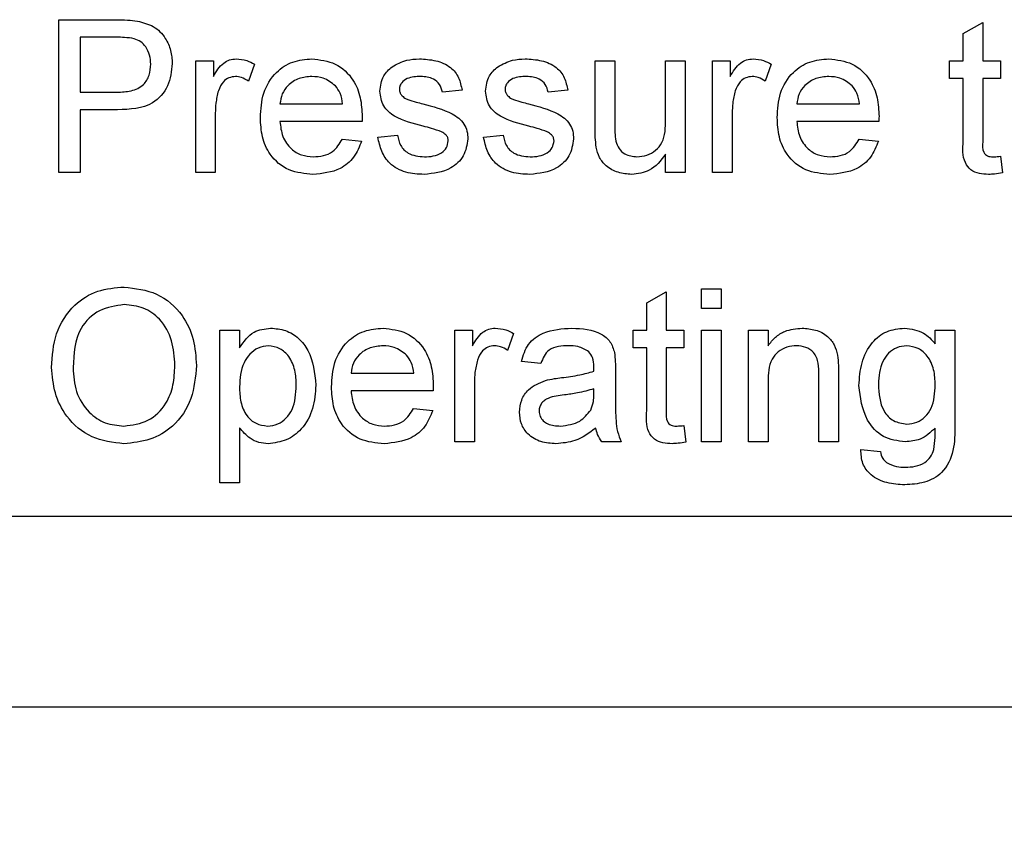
# Paper-space layout 'Blatt3' of a CAD drawing. Header units: millimetres. Extents: x 5 to 418, y 2 to 292.
# Tile 7 of 39: x 236.92 to 245.52, y 115.74 to 122.8. Entities that reach past the tile are written whole.
import ezdxf

# ---------------------------------------------------------------- set-up
doc = ezdxf.new("R2010")
doc.units = ezdxf.units.MM
doc.layers.add('SLD-0', color=7, linetype='Continuous')
doc.styles.add('SLDTEXTSTYLE1', font='TXT', dxfattribs={"width": 0.605})
doc.styles.add('SLDTEXTSTYLE3', font='TXT', dxfattribs={"width": 0.57})
doc.dimstyles.new('SLDDIMSTYLE2', dxfattribs={"dimtxt": 3.5, "dimasz": 3.302, "dimexe": 0, "dimexo": 0.0625, "dimgap": 0.875, "dimtad": 1, "dimlfac": 1.5, "dimrnd": 1e-09, "dimzin": 12, "dimdsep": 46, "dimtxsty": 'SLDTEXTSTYLE1', "dimsah": 1, "dimcen": 0.09, "dimadec": 0, "dimazin": 3, "dimtfac": 1, "dimtmove": 0, "dimatfit": 0, "dimfxl": 1, "dimfrac": 2, "dimtolj": 1, "dimtzin": 12, "dimarcsym": 0})

# ---------------------------------------------------------------- blocks, each defined once
blk = doc.blocks.new('_D_14')
at = {"layer": 'SLD-0', "color": 7}
for p, q in [((225.1095, 118.6685), (225.1095, 92.4958)), ((231.7761, 118.6685), (231.7761, 92.4958)), ((225.1095, 93.4958), (218.7595, 93.4958)), ((225.1095, 93.4958), (231.7761, 93.4958)), ((231.7761, 93.4958), (256.924, 93.4958))]:
    blk.add_line(p, q, dxfattribs=at)
for points in [[(225.1095, 93.4958), (221.8075, 94.0038), (221.8075, 92.9878)], [(231.7761, 93.4958), (235.0781, 92.9878), (235.0781, 94.0038)]]:
    blk.add_solid(points, dxfattribs=at)
at = {"layer": 'SLD-0', "color": 7, "char_height": 3.5, "attachment_point": 1}
for s, insert, style in [('%%c', (246.4738, 98.0075), 'SLDTEXTSTYLE1'), ('D =', (238.8565, 98.0172), 'SLDTEXTSTYLE3'), ('10', (251.5768, 98.0172), 'SLDTEXTSTYLE1')]:
    blk.add_mtext(s, dxfattribs=dict(at, insert=insert, style=style))

psp = doc.layouts.new('Blatt3')

# ---------------------------------------------------------------- linework, layer by layer
at = {"color": 7, "linetype": 'Continuous', "lineweight": 25}
for p, q in [((237.2633, 122.8018), (237.7532, 122.8018)), ((237.2633, 121.4685), (237.2633, 122.8018)), ((245.1607, 122.68), (245.3317, 122.7773)), ((245.3317, 122.7773), (245.3317, 122.4429)), ((237.7697, 122.648), (237.4513, 122.648)), ((237.4513, 122.648), (237.4513, 122.1694)), ((245.1607, 122.4429), (245.1607, 122.68)), ((238.4599, 122.4429), (238.6137, 122.4429)), ((238.4599, 121.4685), (238.4599, 122.4429)), ((238.6137, 122.4429), (238.6137, 122.3069)), ((241.9471, 121.8422), (241.9471, 122.4429)), ((241.9471, 122.4429), (242.118, 122.4429)), ((242.118, 122.4429), (242.118, 121.913)), ((242.5625, 122.4429), (242.7334, 122.4429)), ((242.5625, 121.9311), (242.5625, 122.4429)), ((242.7334, 122.4429), (242.7334, 121.4685)), ((242.9727, 121.4685), (242.9727, 122.4429)), ((242.9727, 122.4429), (243.1266, 122.4429)), ((243.1266, 122.4429), (243.1266, 122.3069)), ((245.0411, 122.289), (245.0411, 122.4429)), ((245.0411, 122.4429), (245.1607, 122.4429)), ((245.3317, 122.4429), (245.4855, 122.4429)), ((245.4855, 122.4429), (245.4855, 122.289)), ((238.9727, 122.4143), (238.9193, 122.2661)), ((243.4855, 122.4143), (243.4321, 122.2661)), ((245.1607, 122.289), (245.0411, 122.289)), ((245.1607, 121.7423), (245.1607, 122.289)), ((245.3317, 122.289), (245.3317, 121.7361)), ((245.4855, 122.289), (245.3317, 122.289)), ((237.4513, 122.1694), (237.7729, 122.1694)), ((240.7847, 122.1865), (240.6137, 122.1694)), ((241.7078, 122.1865), (241.5368, 122.1694)), ((237.778, 122.0155), (237.4513, 122.0155)), ((237.4513, 122.0155), (237.4513, 121.4685)), ((239.1949, 122.0668), (239.7419, 122.0668)), ((243.7078, 122.0668), (244.2548, 122.0668)), ((238.6308, 121.9861), (238.6308, 121.4685)), ((239.9121, 121.913), (239.1949, 121.913)), ((243.1436, 121.9861), (243.1436, 121.4685)), ((244.4249, 121.913), (243.7078, 121.913)), ((239.7401, 121.7591), (239.9075, 121.742)), ((240.0496, 121.7762), (240.2206, 121.7933)), ((240.9727, 121.7762), (241.1436, 121.7933)), ((244.2529, 121.7591), (244.4204, 121.742)), ((242.5625, 121.4685), (242.5625, 121.6277)), ((245.4855, 121.6095), (245.5026, 121.4661)), ((237.4513, 121.4685), (237.2633, 121.4685)), ((238.6308, 121.4685), (238.4599, 121.4685)), ((242.7334, 121.4685), (242.5625, 121.4685)), ((243.1436, 121.4685), (242.9727, 121.4685)), ((242.876, 120.2805), (242.876, 120.4514)), ((242.876, 120.4514), (243.047, 120.4514)), ((243.047, 120.4514), (243.047, 120.2805)), ((242.3974, 120.3296), (242.5684, 120.4268)), ((242.5684, 120.4268), (242.5684, 120.0924)), ((242.3974, 120.0924), (242.3974, 120.3296)), ((243.047, 120.2805), (242.876, 120.2805)), ((238.6709, 120.0924), (238.8419, 120.0924)), ((238.6709, 118.7591), (238.6709, 120.0924)), ((238.8419, 120.0924), (238.8419, 119.9378)), ((240.7222, 119.1181), (240.7222, 120.0924)), ((240.7222, 120.0924), (240.876, 120.0924)), ((240.876, 120.0924), (240.876, 119.9565)), ((241.235, 120.0639), (241.1816, 119.9156)), ((242.2778, 119.9386), (242.2778, 120.0924)), ((242.2778, 120.0924), (242.3974, 120.0924)), ((242.5684, 120.0924), (242.7222, 120.0924)), ((242.7222, 120.0924), (242.7222, 119.9386)), ((242.876, 119.1181), (242.876, 120.0924)), ((242.876, 120.0924), (243.047, 120.0924)), ((243.047, 120.0924), (243.047, 119.1181)), ((243.2863, 119.1181), (243.2863, 120.0924)), ((243.2863, 120.0924), (243.4572, 120.0924)), ((243.4572, 120.0924), (243.4572, 119.9565)), ((244.9166, 119.9728), (244.9166, 120.0924)), ((244.9166, 120.0924), (245.0876, 120.0924)), ((245.0876, 120.0924), (245.0876, 119.262)), ((242.3974, 119.9386), (242.2778, 119.9386)), ((242.3974, 119.3919), (242.3974, 119.9386)), ((242.7222, 119.9386), (242.5684, 119.9386)), ((242.5684, 119.9386), (242.5684, 119.3857)), ((241.4743, 119.8018), (241.3034, 119.8189)), ((239.8162, 119.7164), (240.3632, 119.7164)), ((242.1239, 119.7498), (242.1239, 119.5412)), ((243.9017, 119.1181), (243.9017, 119.6998)), ((244.0726, 119.7142), (244.0726, 119.1181)), ((240.8931, 119.6357), (240.8931, 119.1181)), ((243.4572, 119.6405), (243.4572, 119.1181)), ((240.5334, 119.5625), (239.8162, 119.5625)), ((241.9351, 119.5299), (241.9359, 119.5796)), ((240.3614, 119.4087), (240.5288, 119.3916)), ((242.7222, 119.2591), (242.7393, 119.1157)), ((238.8419, 119.2404), (238.8419, 118.7591)), ((240.8931, 119.1181), (240.7222, 119.1181)), ((242.1752, 119.1181), (242.0042, 119.1181)), ((243.047, 119.1181), (242.876, 119.1181)), ((243.4572, 119.1181), (243.2863, 119.1181)), ((244.0726, 119.1181), (243.9017, 119.1181)), ((244.2671, 119.0497), (244.438, 119.0326)), ((238.8419, 118.7591), (238.6709, 118.7591)), ((235.1095, 118.4685), (265.7761, 118.4685)), ((305.1095, 116.8018), (231.2044, 116.8018))]:
    psp.add_line(p, q, dxfattribs=at)
for points, knots in [([(237.7532, 122.8018), (237.7902, 122.8017), (237.8564, 122.8014), (237.922, 122.793), (237.9508, 122.7893)], [0, 0, 0, 0, 0.560101, 1, 1, 1, 1]), ([(237.9508, 122.7893), (237.9991, 122.7775), (238.0956, 122.754), (238.1948, 122.6514), (238.2465, 122.5346), (238.252, 122.4572), (238.2548, 122.4186)], [0, 0, 0, 0, 0.280013, 0.5589104, 0.7793956, 1, 1, 1, 1]), ([(237.9233, 122.6362), (237.8948, 122.6405), (237.8439, 122.6482), (237.7924, 122.6481), (237.7697, 122.648)], [0, 0, 0, 0, 0.559585, 1, 1, 1, 1]), ([(238.0667, 122.4132), (238.065, 122.4399), (238.0617, 122.4932), (238.0288, 122.561), (237.9818, 122.6125), (237.9428, 122.6283), (237.9233, 122.6362)], [0, 0, 0, 0, 0.280261, 0.560078, 0.78015, 1, 1, 1, 1]), ([(238.6137, 122.3069), (238.6393, 122.3504), (238.6749, 122.4109), (238.7544, 122.4548), (238.7933, 122.4582), (238.8127, 122.46)], [0, 0, 0, 0, 0.559599, 0.779772, 1, 1, 1, 1]), ([(238.8127, 122.46), (238.8442, 122.4569), (238.9005, 122.4515), (238.9506, 122.4257), (238.9727, 122.4143)], [0, 0, 0, 0, 0.559546, 1, 1, 1, 1]), ([(239.024, 121.9474), (239.0282, 122.0197), (239.0367, 122.1639), (239.1446, 122.3417), (239.3042, 122.4457), (239.4176, 122.4552), (239.4743, 122.46)], [0, 0, 0, 0, 0.280748, 0.559775, 0.779666, 1, 1, 1, 1]), ([(239.4743, 122.46), (239.545, 122.4518), (239.6864, 122.4354), (239.8369, 122.2926), (239.9044, 122.1227), (239.9101, 122.0121), (239.9129, 121.9568)], [0, 0, 0, 0, 0.279366, 0.558398, 0.778885, 1, 1, 1, 1]), ([(240.1738, 122.3916), (240.2157, 122.414), (240.2906, 122.454), (240.3751, 122.4581), (240.4123, 122.46)], [0, 0, 0, 0, 0.558938, 1, 1, 1, 1]), ([(240.4123, 122.46), (240.4602, 122.4571), (240.5558, 122.4513), (240.6838, 122.3993), (240.7624, 122.298), (240.7772, 122.2237), (240.7847, 122.1865)], [0, 0, 0, 0, 0.280737, 0.560427, 0.77945, 1, 1, 1, 1]), ([(241.0969, 122.3916), (241.1388, 122.414), (241.2136, 122.454), (241.2982, 122.4581), (241.3354, 122.46)], [0, 0, 0, 0, 0.558938, 1, 1, 1, 1]), ([(241.3354, 122.46), (241.3833, 122.4571), (241.4789, 122.4513), (241.6069, 122.3993), (241.6855, 122.298), (241.7003, 122.2237), (241.7078, 122.1865)], [0, 0, 0, 0, 0.280737, 0.560427, 0.77945, 1, 1, 1, 1]), ([(243.1266, 122.3069), (243.1521, 122.3504), (243.1878, 122.4109), (243.2672, 122.4548), (243.3061, 122.4582), (243.3255, 122.46)], [0, 0, 0, 0, 0.559599, 0.779772, 1, 1, 1, 1]), ([(243.3255, 122.46), (243.357, 122.4569), (243.4133, 122.4515), (243.4635, 122.4257), (243.4855, 122.4143)], [0, 0, 0, 0, 0.559546, 1, 1, 1, 1]), ([(243.5368, 121.9474), (243.541, 122.0197), (243.5495, 122.1639), (243.6574, 122.3417), (243.817, 122.4457), (243.9304, 122.4552), (243.9871, 122.46)], [0, 0, 0, 0, 0.280748, 0.559775, 0.779666, 1, 1, 1, 1]), ([(243.9871, 122.46), (244.0579, 122.4518), (244.1992, 122.4354), (244.3497, 122.2926), (244.4173, 122.1227), (244.4229, 122.0121), (244.4257, 121.9568)], [0, 0, 0, 0, 0.279366, 0.558398, 0.778885, 1, 1, 1, 1]), ([(237.7729, 122.1694), (237.8138, 122.1708), (237.8951, 122.1736), (238.0046, 122.2219), (238.0601, 122.3168), (238.0645, 122.381), (238.0667, 122.4132)], [0, 0, 0, 0, 0.281401, 0.559753, 0.779356, 1, 1, 1, 1]), ([(238.2548, 122.4186), (238.2477, 122.3519), (238.2335, 122.2189), (238.0634, 122.0264), (237.8864, 122.0196), (237.778, 122.0155)], [0, 0, 0, 0, 0.280751, 0.559708, 1, 1, 1, 1]), ([(240.0667, 122.1774), (240.0731, 122.2246), (240.0845, 122.309), (240.1465, 122.3663), (240.1738, 122.3916)], [0, 0, 0, 0, 0.5589275, 1, 1, 1, 1]), ([(240.9898, 122.1774), (240.9962, 122.2246), (241.0076, 122.309), (241.0696, 122.3663), (241.0969, 122.3916)], [0, 0, 0, 0, 0.558927, 1, 1, 1, 1]), ([(238.806, 122.3061), (238.7866, 122.3037), (238.7477, 122.299), (238.6892, 122.2562), (238.6694, 122.2097), (238.6573, 122.1814)], [0, 0, 0, 0, 0.280305, 0.560911, 1, 1, 1, 1]), ([(238.9193, 122.2661), (238.8998, 122.2785), (238.865, 122.3006), (238.824, 122.3044), (238.806, 122.3061)], [0, 0, 0, 0, 0.560116, 1, 1, 1, 1]), ([(239.4735, 122.3061), (239.4353, 122.3029), (239.3591, 122.2966), (239.2672, 122.2373), (239.2088, 122.156), (239.1995, 122.0966), (239.1949, 122.0668)], [0, 0, 0, 0, 0.28019, 0.559728, 0.779642, 1, 1, 1, 1]), ([(239.6792, 122.2244), (239.6452, 122.2513), (239.5844, 122.2994), (239.5075, 122.3041), (239.4735, 122.3061)], [0, 0, 0, 0, 0.558512, 1, 1, 1, 1]), ([(240.4249, 122.3061), (240.3835, 122.3052), (240.3213, 122.3037), (240.2625, 122.2602), (240.2405, 122.2253), (240.2386, 122.2049), (240.2377, 122.1947)], [0, 0, 0, 0, 0.49977, 0.749095, 0.874592, 1, 1, 1, 1]), ([(240.6137, 122.1694), (240.6076, 122.1929), (240.5954, 122.2399), (240.5259, 122.2991), (240.4632, 122.3035), (240.4249, 122.3061)], [0, 0, 0, 0, 0.280304, 0.560237, 1, 1, 1, 1]), ([(241.348, 122.3061), (241.3065, 122.3052), (241.2444, 122.3037), (241.1856, 122.2602), (241.1636, 122.2253), (241.1617, 122.2049), (241.1607, 122.1947)], [0, 0, 0, 0, 0.49977, 0.749095, 0.874592, 1, 1, 1, 1]), ([(241.5368, 122.1694), (241.5307, 122.1929), (241.5185, 122.2399), (241.449, 122.2991), (241.3863, 122.3035), (241.348, 122.3061)], [0, 0, 0, 0, 0.280304, 0.560237, 1, 1, 1, 1]), ([(243.3189, 122.3061), (243.2994, 122.3037), (243.2605, 122.299), (243.202, 122.2562), (243.1822, 122.2097), (243.1701, 122.1814)], [0, 0, 0, 0, 0.280305, 0.560911, 1, 1, 1, 1]), ([(243.4321, 122.2661), (243.4126, 122.2785), (243.3778, 122.3006), (243.3369, 122.3044), (243.3189, 122.3061)], [0, 0, 0, 0, 0.560116, 1, 1, 1, 1]), ([(243.9863, 122.3061), (243.9482, 122.3029), (243.8719, 122.2966), (243.78, 122.2373), (243.7216, 122.156), (243.7124, 122.0966), (243.7078, 122.0668)], [0, 0, 0, 0, 0.28019, 0.559728, 0.779642, 1, 1, 1, 1]), ([(244.192, 122.2244), (244.158, 122.2513), (244.0972, 122.2994), (244.0203, 122.3041), (243.9863, 122.3061)], [0, 0, 0, 0, 0.558512, 1, 1, 1, 1]), ([(238.6573, 122.1814), (238.6486, 122.1454), (238.6331, 122.0812), (238.6315, 122.0152), (238.6308, 121.9861)], [0, 0, 0, 0, 0.559888, 1, 1, 1, 1]), ([(239.7419, 122.0668), (239.7375, 122.0993), (239.7296, 122.1574), (239.6946, 122.2039), (239.6792, 122.2244)], [0, 0, 0, 0, 0.560674, 1, 1, 1, 1]), ([(240.446, 121.8726), (240.3593, 121.8947), (240.2509, 121.9222), (240.1403, 121.9967), (240.0828, 122.0662), (240.0731, 122.133), (240.0667, 122.1774)], [0, 0, 0, 0, 0.501321, 0.626592, 0.751817, 1, 1, 1, 1]), ([(240.2377, 122.1947), (240.2387, 122.1844), (240.2405, 122.1658), (240.251, 122.1505), (240.2556, 122.1437)], [0, 0, 0, 0, 0.559236, 1, 1, 1, 1]), ([(241.3691, 121.8726), (241.2824, 121.8947), (241.174, 121.9222), (241.0634, 121.9967), (241.0059, 122.0662), (240.9962, 122.133), (240.9898, 122.1774)], [0, 0, 0, 0, 0.5013208, 0.6265921, 0.7518172, 1, 1, 1, 1]), ([(241.1607, 122.1947), (241.1618, 122.1844), (241.1636, 122.1658), (241.174, 122.1505), (241.1786, 122.1437)], [0, 0, 0, 0, 0.559236, 1, 1, 1, 1]), ([(243.1701, 122.1814), (243.1614, 122.1454), (243.1459, 122.0812), (243.1443, 122.0152), (243.1436, 121.9861)], [0, 0, 0, 0, 0.559888, 1, 1, 1, 1]), ([(244.2548, 122.0668), (244.2503, 122.0993), (244.2424, 122.1574), (244.2074, 122.2039), (244.192, 122.2244)], [0, 0, 0, 0, 0.560674, 1, 1, 1, 1]), ([(240.2556, 122.1437), (240.2648, 122.1345), (240.2812, 122.118), (240.3025, 122.1088), (240.3119, 122.1047)], [0, 0, 0, 0, 0.559084, 1, 1, 1, 1]), ([(240.3119, 122.1047), (240.3359, 122.0974), (240.3788, 122.0843), (240.4221, 122.0725), (240.4412, 122.0673)], [0, 0, 0, 0, 0.559965, 1, 1, 1, 1]), ([(241.1786, 122.1437), (241.1878, 122.1345), (241.2043, 122.118), (241.2256, 122.1088), (241.235, 122.1047)], [0, 0, 0, 0, 0.559084, 1, 1, 1, 1]), ([(241.235, 122.1047), (241.259, 122.0974), (241.3019, 122.0843), (241.3452, 122.0725), (241.3643, 122.0673)], [0, 0, 0, 0, 0.559965, 1, 1, 1, 1]), ([(240.4412, 122.0673), (240.5299, 122.0446), (240.6408, 122.0161), (240.7578, 121.9444), (240.8039, 121.8931), (240.832, 121.8295), (240.8346, 121.784), (240.836, 121.7612)], [0, 0, 0, 0, 0.5004464, 0.6253959, 0.750274, 0.8750687, 1, 1, 1, 1]), ([(241.3643, 122.0673), (241.453, 122.0446), (241.5638, 122.0161), (241.6808, 121.9444), (241.7269, 121.8931), (241.755, 121.8295), (241.7577, 121.784), (241.759, 121.7612)], [0, 0, 0, 0, 0.5004464, 0.6253959, 0.750274, 0.8750687, 1, 1, 1, 1]), ([(239.4834, 121.4514), (239.4113, 121.4579), (239.2675, 121.4708), (239.1066, 121.607), (239.0328, 121.7787), (239.0269, 121.8911), (239.024, 121.9474)], [0, 0, 0, 0, 0.279952, 0.558661, 0.778994, 1, 1, 1, 1]), ([(239.1949, 121.913), (239.2002, 121.8688), (239.2108, 121.7807), (239.2822, 121.6751), (239.3816, 121.614), (239.4512, 121.6082), (239.4861, 121.6053)], [0, 0, 0, 0, 0.280633, 0.559687, 0.779661, 1, 1, 1, 1]), ([(239.9129, 121.9568), (239.9128, 121.9486), (239.9126, 121.934), (239.9122, 121.9194), (239.9121, 121.913)], [0, 0, 0, 0, 0.559999, 1, 1, 1, 1]), ([(242.118, 121.913), (242.1179, 121.8809), (242.1176, 121.8237), (242.1248, 121.767), (242.1279, 121.742)], [0, 0, 0, 0, 0.560241, 1, 1, 1, 1]), ([(242.3122, 121.6053), (242.3413, 121.6082), (242.3996, 121.614), (242.4782, 121.6571), (242.5604, 121.7587), (242.5616, 121.86), (242.5625, 121.9311)], [0, 0, 0, 0, 0.187111, 0.374253, 0.560834, 1, 1, 1, 1]), ([(243.9962, 121.4514), (243.9241, 121.4579), (243.7803, 121.4708), (243.6194, 121.607), (243.5456, 121.7787), (243.5398, 121.8911), (243.5368, 121.9474)], [0, 0, 0, 0, 0.279952, 0.558661, 0.778994, 1, 1, 1, 1]), ([(243.7078, 121.913), (243.713, 121.8688), (243.7236, 121.7807), (243.795, 121.6751), (243.8944, 121.614), (243.964, 121.6082), (243.9989, 121.6053)], [0, 0, 0, 0, 0.280633, 0.559687, 0.779661, 1, 1, 1, 1]), ([(244.4257, 121.9568), (244.4256, 121.9486), (244.4254, 121.934), (244.425, 121.9194), (244.4249, 121.913)], [0, 0, 0, 0, 0.559999, 1, 1, 1, 1]), ([(240.6065, 121.8227), (240.577, 121.8335), (240.5244, 121.8529), (240.47, 121.8666), (240.446, 121.8726)], [0, 0, 0, 0, 0.559788, 1, 1, 1, 1]), ([(240.665, 121.7439), (240.664, 121.7536), (240.6619, 121.773), (240.6414, 121.8025), (240.6198, 121.815), (240.6065, 121.8227)], [0, 0, 0, 0, 0.279757, 0.559839, 1, 1, 1, 1]), ([(241.5296, 121.8227), (241.5001, 121.8335), (241.4474, 121.8529), (241.393, 121.8666), (241.3691, 121.8726)], [0, 0, 0, 0, 0.559788, 1, 1, 1, 1]), ([(241.5881, 121.7439), (241.587, 121.7536), (241.585, 121.773), (241.5645, 121.8025), (241.5428, 121.815), (241.5296, 121.8227)], [0, 0, 0, 0, 0.279757, 0.559839, 1, 1, 1, 1]), ([(241.9567, 121.6889), (241.9532, 121.7174), (241.9471, 121.7683), (241.9471, 121.8196), (241.9471, 121.8422)], [0, 0, 0, 0, 0.5598387, 1, 1, 1, 1]), ([(239.9075, 121.742), (239.8883, 121.6935), (239.85, 121.5965), (239.7007, 121.4721), (239.5658, 121.4593), (239.4834, 121.4514)], [0, 0, 0, 0, 0.280613, 0.560833, 1, 1, 1, 1]), ([(239.4861, 121.6053), (239.5155, 121.607), (239.5743, 121.6104), (239.6752, 121.6525), (239.7155, 121.7188), (239.7401, 121.7591)], [0, 0, 0, 0, 0.2812824, 0.5619063, 1, 1, 1, 1]), ([(240.4543, 121.4514), (240.4003, 121.454), (240.2926, 121.459), (240.1546, 121.5331), (240.0774, 121.6522), (240.0589, 121.7348), (240.0496, 121.7762)], [0, 0, 0, 0, 0.2807392, 0.5592969, 0.7793109, 1, 1, 1, 1]), ([(240.2206, 121.7933), (240.2274, 121.7626), (240.2411, 121.7012), (240.3241, 121.6164), (240.4061, 121.6095), (240.4561, 121.6053)], [0, 0, 0, 0, 0.281314, 0.561069, 1, 1, 1, 1]), ([(240.836, 121.7612), (240.8277, 121.7101), (240.8112, 121.6076), (240.6682, 121.4746), (240.5354, 121.4602), (240.4543, 121.4514)], [0, 0, 0, 0, 0.279926, 0.560038, 1, 1, 1, 1]), ([(240.4561, 121.6053), (240.4823, 121.6062), (240.5345, 121.6081), (240.6037, 121.6338), (240.6544, 121.6824), (240.6615, 121.7234), (240.665, 121.7439)], [0, 0, 0, 0, 0.281188, 0.560952, 0.781095, 1, 1, 1, 1]), ([(241.3774, 121.4514), (241.3233, 121.454), (241.2157, 121.459), (241.0777, 121.5331), (241.0005, 121.6522), (240.982, 121.7348), (240.9727, 121.7762)], [0, 0, 0, 0, 0.2807392, 0.5592969, 0.7793109, 1, 1, 1, 1]), ([(241.1436, 121.7933), (241.1505, 121.7626), (241.1642, 121.7012), (241.2471, 121.6164), (241.3291, 121.6095), (241.3792, 121.6053)], [0, 0, 0, 0, 0.281314, 0.561069, 1, 1, 1, 1]), ([(241.759, 121.7612), (241.7508, 121.7101), (241.7343, 121.6076), (241.5913, 121.4746), (241.4585, 121.4602), (241.3774, 121.4514)], [0, 0, 0, 0, 0.279926, 0.560038, 1, 1, 1, 1]), ([(241.3792, 121.6053), (241.4054, 121.6062), (241.4575, 121.6081), (241.5267, 121.6338), (241.5774, 121.6824), (241.5846, 121.7234), (241.5881, 121.7439)], [0, 0, 0, 0, 0.281188, 0.560952, 0.781095, 1, 1, 1, 1]), ([(242.1279, 121.742), (242.1355, 121.7199), (242.1506, 121.6757), (242.2149, 121.6168), (242.2753, 121.6096), (242.3122, 121.6053)], [0, 0, 0, 0, 0.280864, 0.561194, 1, 1, 1, 1]), ([(244.4204, 121.742), (244.4012, 121.6935), (244.3628, 121.5965), (244.2135, 121.4721), (244.0786, 121.4593), (243.9962, 121.4514)], [0, 0, 0, 0, 0.280613, 0.560833, 1, 1, 1, 1]), ([(243.9989, 121.6053), (244.0283, 121.607), (244.0872, 121.6104), (244.188, 121.6525), (244.2283, 121.7188), (244.2529, 121.7591)], [0, 0, 0, 0, 0.281282, 0.561906, 1, 1, 1, 1]), ([(245.3822, 121.4514), (245.3553, 121.4524), (245.3017, 121.4543), (245.2246, 121.4854), (245.1508, 121.5831), (245.1566, 121.6765), (245.1607, 121.7423)], [0, 0, 0, 0, 0.1874327, 0.3738211, 0.5594622, 1, 1, 1, 1]), ([(245.3317, 121.7361), (245.3295, 121.704), (245.3268, 121.6638), (245.3533, 121.625), (245.3792, 121.6069), (245.4028, 121.6059), (245.4185, 121.6053)], [0, 0, 0, 0, 0.499596, 0.625239, 0.750354, 1, 1, 1, 1]), ([(242.2662, 121.4514), (242.2264, 121.455), (242.1469, 121.4622), (242.0452, 121.5148), (241.98, 121.5973), (241.9645, 121.6583), (241.9567, 121.6889)], [0, 0, 0, 0, 0.280286, 0.560186, 0.779607, 1, 1, 1, 1]), ([(242.5625, 121.6277), (242.5197, 121.5722), (242.4433, 121.4729), (242.3204, 121.458), (242.2662, 121.4514)], [0, 0, 0, 0, 0.559466, 1, 1, 1, 1]), ([(245.4185, 121.6053), (245.431, 121.6056), (245.4534, 121.6063), (245.4757, 121.6086), (245.4855, 121.6095)], [0, 0, 0, 0, 0.5599652, 1, 1, 1, 1]), ([(245.5026, 121.4661), (245.4803, 121.4617), (245.4405, 121.4537), (245.4, 121.4521), (245.3822, 121.4514)], [0, 0, 0, 0, 0.5600783, 1, 1, 1, 1]), ([(237.2008, 119.7671), (237.2074, 119.8672), (237.2205, 120.0667), (237.3762, 120.3091), (237.5987, 120.4494), (237.7556, 120.4621), (237.8341, 120.4685)], [0, 0, 0, 0, 0.28057, 0.559575, 0.779561, 1, 1, 1, 1]), ([(237.8341, 120.4685), (237.9322, 120.457), (238.1283, 120.4339), (238.3442, 120.2455), (238.4502, 120.0133), (238.4606, 119.8596), (238.4658, 119.7826)], [0, 0, 0, 0, 0.279564, 0.558584, 0.779087, 1, 1, 1, 1]), ([(237.8352, 120.3147), (237.7603, 120.3046), (237.6107, 120.2845), (237.4054, 120.083), (237.3951, 119.8857), (237.3889, 119.765)], [0, 0, 0, 0, 0.280128, 0.559653, 1, 1, 1, 1]), ([(238.2778, 119.7839), (238.2732, 119.8567), (238.2641, 120.0018), (238.1643, 120.1855), (238.0065, 120.2967), (237.8923, 120.3087), (237.8352, 120.3147)], [0, 0, 0, 0, 0.280797, 0.560068, 0.779984, 1, 1, 1, 1]), ([(238.8419, 119.9378), (238.8795, 119.9919), (238.9467, 120.0886), (239.062, 120.1031), (239.1127, 120.1095)], [0, 0, 0, 0, 0.560159, 1, 1, 1, 1]), ([(239.1127, 120.1095), (239.1572, 120.1056), (239.2462, 120.0978), (239.3626, 120.0256), (239.483, 119.8701), (239.498, 119.7187), (239.5085, 119.6125)], [0, 0, 0, 0, 0.18709, 0.374052, 0.561104, 1, 1, 1, 1]), ([(239.6453, 119.597), (239.6495, 119.6693), (239.658, 119.8134), (239.7659, 119.9912), (239.9255, 120.0952), (240.0389, 120.1048), (240.0956, 120.1095)], [0, 0, 0, 0, 0.280748, 0.559775, 0.779666, 1, 1, 1, 1]), ([(240.0956, 120.1095), (240.1663, 120.1013), (240.3077, 120.085), (240.4582, 119.9422), (240.5257, 119.7722), (240.5314, 119.6617), (240.5342, 119.6063)], [0, 0, 0, 0, 0.279366, 0.558398, 0.778885, 1, 1, 1, 1]), ([(240.876, 119.9565), (240.9016, 119.9999), (240.9372, 120.0605), (241.0167, 120.1043), (241.0556, 120.1078), (241.075, 120.1095)], [0, 0, 0, 0, 0.559599, 0.779772, 1, 1, 1, 1]), ([(241.075, 120.1095), (241.1065, 120.1065), (241.1628, 120.1011), (241.2129, 120.0752), (241.235, 120.0639)], [0, 0, 0, 0, 0.559546, 1, 1, 1, 1]), ([(241.3034, 119.8189), (241.3191, 119.872), (241.3503, 119.9777), (241.519, 120.0958), (241.6591, 120.1043), (241.7449, 120.1095)], [0, 0, 0, 0, 0.28043, 0.559303, 1, 1, 1, 1]), ([(241.7449, 120.1095), (241.834, 120.1048), (241.9581, 120.0981), (242.0858, 119.9961), (242.1057, 119.9293), (242.1156, 119.8959)], [0, 0, 0, 0, 0.559253, 0.779195, 1, 1, 1, 1]), ([(243.4572, 119.9565), (243.4773, 119.9823), (243.5173, 120.0337), (243.6184, 120.0971), (243.7026, 120.1048), (243.754, 120.1095)], [0, 0, 0, 0, 0.280554, 0.560815, 1, 1, 1, 1]), ([(243.754, 120.1095), (243.7937, 120.1063), (243.8732, 120.0997), (243.9758, 120.0485), (244.0398, 119.9651), (244.0558, 119.9044), (244.0638, 119.874)], [0, 0, 0, 0, 0.2802155, 0.5599712, 0.7796359, 1, 1, 1, 1]), ([(244.25, 119.6082), (244.2549, 119.6753), (244.2648, 119.8091), (244.3487, 119.9815), (244.4893, 120.0931), (244.5952, 120.1041), (244.6482, 120.1095)], [0, 0, 0, 0, 0.280872, 0.560614, 0.780191, 1, 1, 1, 1]), ([(244.6482, 120.1095), (244.7076, 120.1014), (244.8141, 120.0869), (244.8852, 120.0077), (244.9166, 119.9728)], [0, 0, 0, 0, 0.558411, 1, 1, 1, 1]), ([(239.0937, 119.9557), (239.0633, 119.9516), (239.0025, 119.9434), (238.93, 119.8836), (238.8528, 119.7745), (238.8464, 119.6703), (238.8419, 119.5972)], [0, 0, 0, 0, 0.186313, 0.373288, 0.560513, 1, 1, 1, 1]), ([(239.3376, 119.6101), (239.3359, 119.6544), (239.3324, 119.7428), (239.284, 119.8586), (239.198, 119.9402), (239.1284, 119.9505), (239.0937, 119.9557)], [0, 0, 0, 0, 0.2812816, 0.5609541, 0.7809189, 1, 1, 1, 1]), ([(240.0948, 119.9557), (240.0566, 119.9525), (239.9804, 119.9461), (239.8885, 119.8869), (239.83, 119.8056), (239.8208, 119.7461), (239.8162, 119.7164)], [0, 0, 0, 0, 0.28019, 0.559728, 0.779642, 1, 1, 1, 1]), ([(240.3005, 119.874), (240.2665, 119.9008), (240.2056, 119.949), (240.1287, 119.9536), (240.0948, 119.9557)], [0, 0, 0, 0, 0.558512, 1, 1, 1, 1]), ([(241.0684, 119.9557), (241.0489, 119.9533), (241.01, 119.9485), (240.9515, 119.9058), (240.9317, 119.8593), (240.9196, 119.831)], [0, 0, 0, 0, 0.280305, 0.560911, 1, 1, 1, 1]), ([(241.1816, 119.9156), (241.1621, 119.928), (241.1273, 119.9502), (241.0864, 119.954), (241.0684, 119.9557)], [0, 0, 0, 0, 0.560116, 1, 1, 1, 1]), ([(241.7142, 119.9557), (241.685, 119.9548), (241.6269, 119.9529), (241.5462, 119.9273), (241.4968, 119.867), (241.4818, 119.8236), (241.4743, 119.8018)], [0, 0, 0, 0, 0.280855, 0.559751, 0.7795, 1, 1, 1, 1]), ([(241.8918, 119.9041), (241.861, 119.9219), (241.8057, 119.9538), (241.7422, 119.9551), (241.7142, 119.9557)], [0, 0, 0, 0, 0.5578706, 1, 1, 1, 1]), ([(243.7064, 119.9557), (243.6779, 119.9533), (243.6207, 119.9486), (243.5432, 119.9076), (243.4615, 119.8092), (243.459, 119.7101), (243.4572, 119.6405)], [0, 0, 0, 0, 0.187273, 0.374362, 0.56054, 1, 1, 1, 1]), ([(243.9017, 119.6998), (243.9014, 119.7343), (243.9009, 119.8029), (243.8659, 119.8975), (243.7878, 119.9484), (243.7336, 119.9533), (243.7064, 119.9557)], [0, 0, 0, 0, 0.28168, 0.559785, 0.779587, 1, 1, 1, 1]), ([(244.6658, 119.9557), (244.6367, 119.9525), (244.5785, 119.9461), (244.5064, 119.8929), (244.4311, 119.7893), (244.4251, 119.6898), (244.4209, 119.62)], [0, 0, 0, 0, 0.186767, 0.373586, 0.560632, 1, 1, 1, 1]), ([(244.9166, 119.6146), (244.9148, 119.6591), (244.911, 119.7477), (244.8592, 119.8628), (244.7706, 119.9417), (244.7007, 119.951), (244.6658, 119.9557)], [0, 0, 0, 0, 0.281134, 0.56058, 0.780632, 1, 1, 1, 1]), ([(240.3632, 119.7164), (240.3588, 119.7489), (240.3508, 119.8069), (240.3158, 119.8535), (240.3005, 119.874)], [0, 0, 0, 0, 0.560674, 1, 1, 1, 1]), ([(241.9359, 119.7733), (241.9353, 119.8006), (241.9343, 119.8492), (241.9047, 119.8874), (241.8918, 119.9041)], [0, 0, 0, 0, 0.561903, 1, 1, 1, 1]), ([(242.1156, 119.8959), (242.1186, 119.8687), (242.1239, 119.8201), (242.1239, 119.7713), (242.1239, 119.7498)], [0, 0, 0, 0, 0.559817, 1, 1, 1, 1]), ([(244.0638, 119.874), (244.067, 119.8442), (244.0726, 119.7911), (244.0726, 119.7377), (244.0726, 119.7142)], [0, 0, 0, 0, 0.5597912, 1, 1, 1, 1]), ([(237.8333, 119.101), (237.737, 119.112), (237.5444, 119.1341), (237.3312, 119.3164), (237.2206, 119.541), (237.2074, 119.6917), (237.2008, 119.7671)], [0, 0, 0, 0, 0.2796, 0.5587653, 0.7793103, 1, 1, 1, 1]), ([(237.3889, 119.765), (237.3934, 119.6936), (237.4024, 119.5513), (237.51, 119.3773), (237.6647, 119.2708), (237.7765, 119.2602), (237.8325, 119.2548)], [0, 0, 0, 0, 0.280657, 0.559885, 0.779849, 1, 1, 1, 1]), ([(237.8325, 119.2548), (237.9056, 119.2642), (238.0519, 119.2829), (238.2034, 119.4354), (238.2698, 119.6122), (238.2751, 119.7267), (238.2778, 119.7839)], [0, 0, 0, 0, 0.2791, 0.558192, 0.778806, 1, 1, 1, 1]), ([(238.4658, 119.7826), (238.4574, 119.6849), (238.4406, 119.4899), (238.2852, 119.253), (238.063, 119.1233), (237.9099, 119.1084), (237.8333, 119.101)], [0, 0, 0, 0, 0.280353, 0.5595023, 0.7796353, 1, 1, 1, 1]), ([(240.9196, 119.831), (240.9109, 119.795), (240.8954, 119.7308), (240.8938, 119.6648), (240.8931, 119.6357)], [0, 0, 0, 0, 0.559888, 1, 1, 1, 1]), ([(241.9351, 119.7335), (241.9352, 119.7409), (241.9355, 119.7542), (241.9357, 119.7674), (241.9359, 119.7733)], [0, 0, 0, 0, 0.560023, 1, 1, 1, 1]), ([(241.5128, 119.6528), (241.5388, 119.6585), (241.5853, 119.6688), (241.6325, 119.6748), (241.6533, 119.6774)], [0, 0, 0, 0, 0.559918, 1, 1, 1, 1]), ([(241.6533, 119.6774), (241.7067, 119.6841), (241.802, 119.6961), (241.8944, 119.7221), (241.9351, 119.7335)], [0, 0, 0, 0, 0.560185, 1, 1, 1, 1]), ([(238.8419, 119.5972), (238.8435, 119.553), (238.8469, 119.4648), (238.8944, 119.3483), (238.9825, 119.269), (239.052, 119.2595), (239.0868, 119.2548)], [0, 0, 0, 0, 0.281226, 0.560744, 0.780646, 1, 1, 1, 1]), ([(239.0868, 119.2548), (239.1172, 119.2584), (239.1782, 119.2654), (239.2531, 119.3222), (239.3289, 119.4328), (239.334, 119.537), (239.3376, 119.6101)], [0, 0, 0, 0, 0.18658, 0.37341, 0.560325, 1, 1, 1, 1]), ([(239.5085, 119.6125), (239.5035, 119.5436), (239.4935, 119.4062), (239.4015, 119.2312), (239.2545, 119.1224), (239.1466, 119.1081), (239.0927, 119.101)], [0, 0, 0, 0, 0.28075, 0.560278, 0.780161, 1, 1, 1, 1]), ([(240.1047, 119.101), (240.0326, 119.1075), (239.8888, 119.1204), (239.7279, 119.2565), (239.6541, 119.4282), (239.6482, 119.5407), (239.6453, 119.597)], [0, 0, 0, 0, 0.279952, 0.558661, 0.778994, 1, 1, 1, 1]), ([(240.5342, 119.6063), (240.534, 119.5982), (240.5338, 119.5836), (240.5335, 119.569), (240.5334, 119.5625)], [0, 0, 0, 0, 0.559999, 1, 1, 1, 1]), ([(241.2863, 119.3764), (241.29, 119.4123), (241.2975, 119.4843), (241.3724, 119.5961), (241.4596, 119.6313), (241.5128, 119.6528)], [0, 0, 0, 0, 0.280458, 0.560983, 1, 1, 1, 1]), ([(244.6562, 119.1181), (244.5888, 119.1261), (244.4541, 119.1423), (244.2842, 119.3324), (244.2629, 119.5036), (244.25, 119.6082)], [0, 0, 0, 0, 0.280158, 0.56021, 1, 1, 1, 1]), ([(244.4209, 119.62), (244.425, 119.538), (244.4312, 119.415), (244.5476, 119.2895), (244.628, 119.2778), (244.6682, 119.2719)], [0, 0, 0, 0, 0.499992, 0.750208, 1, 1, 1, 1]), ([(244.6682, 119.2719), (244.698, 119.275), (244.7575, 119.2812), (244.8327, 119.3338), (244.9081, 119.4414), (244.9131, 119.5432), (244.9166, 119.6146)], [0, 0, 0, 0, 0.186756, 0.373465, 0.560356, 1, 1, 1, 1]), ([(239.8162, 119.5625), (239.8215, 119.5184), (239.832, 119.4303), (239.9035, 119.3247), (240.0029, 119.2636), (240.0725, 119.2578), (240.1073, 119.2548)], [0, 0, 0, 0, 0.280633, 0.559687, 0.779661, 1, 1, 1, 1]), ([(241.6787, 119.5265), (241.6299, 119.5213), (241.569, 119.5149), (241.5044, 119.4805), (241.4784, 119.4548), (241.4607, 119.4223), (241.4584, 119.3981), (241.4572, 119.386)], [0, 0, 0, 0, 0.50028, 0.625326, 0.750269, 0.875147, 1, 1, 1, 1]), ([(241.9359, 119.5796), (241.8886, 119.5664), (241.804, 119.5427), (241.717, 119.5314), (241.6787, 119.5265)], [0, 0, 0, 0, 0.55976, 1, 1, 1, 1]), ([(241.9097, 119.3948), (241.9185, 119.4193), (241.9343, 119.463), (241.9348, 119.5095), (241.9351, 119.5299)], [0, 0, 0, 0, 0.558995, 1, 1, 1, 1]), ([(242.1239, 119.5412), (242.1241, 119.4924), (242.1245, 119.4121), (242.1279, 119.3005), (242.1389, 119.2058), (242.1631, 119.1473), (242.1752, 119.1181)], [0, 0, 0, 0, 0.340206, 0.560339, 0.780175, 1, 1, 1, 1]), ([(240.5288, 119.3916), (240.5096, 119.3431), (240.4712, 119.2461), (240.322, 119.1217), (240.1871, 119.1088), (240.1047, 119.101)], [0, 0, 0, 0, 0.280613, 0.560833, 1, 1, 1, 1]), ([(240.1073, 119.2548), (240.1368, 119.2565), (240.1956, 119.2599), (240.2964, 119.3021), (240.3368, 119.3683), (240.3614, 119.4087)], [0, 0, 0, 0, 0.281282, 0.561906, 1, 1, 1, 1]), ([(241.6052, 119.101), (241.5606, 119.1035), (241.4717, 119.1086), (241.361, 119.1734), (241.2954, 119.2713), (241.2893, 119.3413), (241.2863, 119.3764)], [0, 0, 0, 0, 0.280815, 0.55969, 0.779696, 1, 1, 1, 1]), ([(241.4572, 119.386), (241.4591, 119.37), (241.4627, 119.338), (241.4929, 119.2988), (241.5517, 119.2604), (241.6061, 119.2571), (241.6442, 119.2548)], [0, 0, 0, 0, 0.186565, 0.373467, 0.560613, 1, 1, 1, 1]), ([(241.6442, 119.2548), (241.7044, 119.2623), (241.8118, 119.2756), (241.8798, 119.3583), (241.9097, 119.3948)], [0, 0, 0, 0, 0.559758, 1, 1, 1, 1]), ([(242.6188, 119.101), (242.5919, 119.102), (242.5383, 119.1039), (242.4612, 119.1349), (242.3875, 119.2327), (242.3933, 119.3261), (242.3974, 119.3919)], [0, 0, 0, 0, 0.1874327, 0.3738211, 0.5594622, 1, 1, 1, 1]), ([(242.5684, 119.3857), (242.5662, 119.3536), (242.5635, 119.3134), (242.59, 119.2746), (242.6159, 119.2565), (242.6395, 119.2555), (242.6552, 119.2548)], [0, 0, 0, 0, 0.499596, 0.625239, 0.750354, 1, 1, 1, 1]), ([(242.6552, 119.2548), (242.6677, 119.2552), (242.6901, 119.2559), (242.7124, 119.2581), (242.7222, 119.2591)], [0, 0, 0, 0, 0.5599652, 1, 1, 1, 1]), ([(245.0876, 119.262), (245.0877, 119.1883), (245.0878, 119.0422), (244.9974, 118.8451), (244.8233, 118.7528), (244.7079, 118.7456), (244.6501, 118.742)], [0, 0, 0, 0, 0.28194, 0.558884, 0.778943, 1, 1, 1, 1]), ([(239.0927, 119.101), (239.0647, 119.1031), (239.0089, 119.1073), (238.9174, 119.1523), (238.8705, 119.207), (238.8419, 119.2404)], [0, 0, 0, 0, 0.2803784, 0.5605766, 1, 1, 1, 1]), ([(241.953, 119.2377), (241.8946, 119.1943), (241.7905, 119.1167), (241.6618, 119.1058), (241.6052, 119.101)], [0, 0, 0, 0, 0.559971, 1, 1, 1, 1]), ([(242.0042, 119.1181), (241.9907, 119.1388), (241.9664, 119.1757), (241.9571, 119.2188), (241.953, 119.2377)], [0, 0, 0, 0, 0.559697, 1, 1, 1, 1]), ([(244.9166, 119.2377), (244.875, 119.1993), (244.8005, 119.1307), (244.7004, 119.1219), (244.6562, 119.1181)], [0, 0, 0, 0, 0.559109, 1, 1, 1, 1]), ([(244.9052, 119.0502), (244.9097, 119.0851), (244.9178, 119.1473), (244.917, 119.2101), (244.9166, 119.2377)], [0, 0, 0, 0, 0.559582, 1, 1, 1, 1]), ([(242.7393, 119.1157), (242.717, 119.1112), (242.6772, 119.1033), (242.6367, 119.1017), (242.6188, 119.101)], [0, 0, 0, 0, 0.560078, 1, 1, 1, 1]), ([(244.6501, 118.742), (244.598, 118.7451), (244.4939, 118.7513), (244.3573, 118.8126), (244.2735, 118.9256), (244.2692, 119.0083), (244.2671, 119.0497)], [0, 0, 0, 0, 0.280999, 0.560787, 0.779843, 1, 1, 1, 1]), ([(244.438, 119.0326), (244.4426, 119.0114), (244.4507, 118.9735), (244.4794, 118.9478), (244.492, 118.9365)], [0, 0, 0, 0, 0.560351, 1, 1, 1, 1]), ([(244.6536, 118.8959), (244.6835, 118.897), (244.7432, 118.8992), (244.8228, 118.9293), (244.8799, 118.984), (244.8967, 119.0281), (244.9052, 119.0502)], [0, 0, 0, 0, 0.2805743, 0.5598411, 0.7798464, 1, 1, 1, 1]), ([(244.492, 118.9365), (244.5206, 118.9226), (244.5718, 118.8978), (244.6285, 118.8964), (244.6536, 118.8959)], [0, 0, 0, 0, 0.558823, 1, 1, 1, 1])]:
    psp.add_open_spline(points, degree=3, knots=knots, dxfattribs=at)

# ---------------------------------------------------------------- dimensions: what is measured, and where the dimension line sits
at = {"layer": 'SLD-0', "color": 7}
dim = psp.add_linear_dim(base=(231.7761, 93.4958), p1=(225.1095, 118.6685), p2=(231.7761, 118.6685), text='D =%%c<>', dimstyle='SLDDIMSTYLE2', dxfattribs=at)
dim.commit()
dim.dimension.update_dxf_attribs({"geometry": '_D_14', "text_midpoint": (247.8902, 93.4958), "dimtype": 160})

doc.saveas('drawing.dxf')
